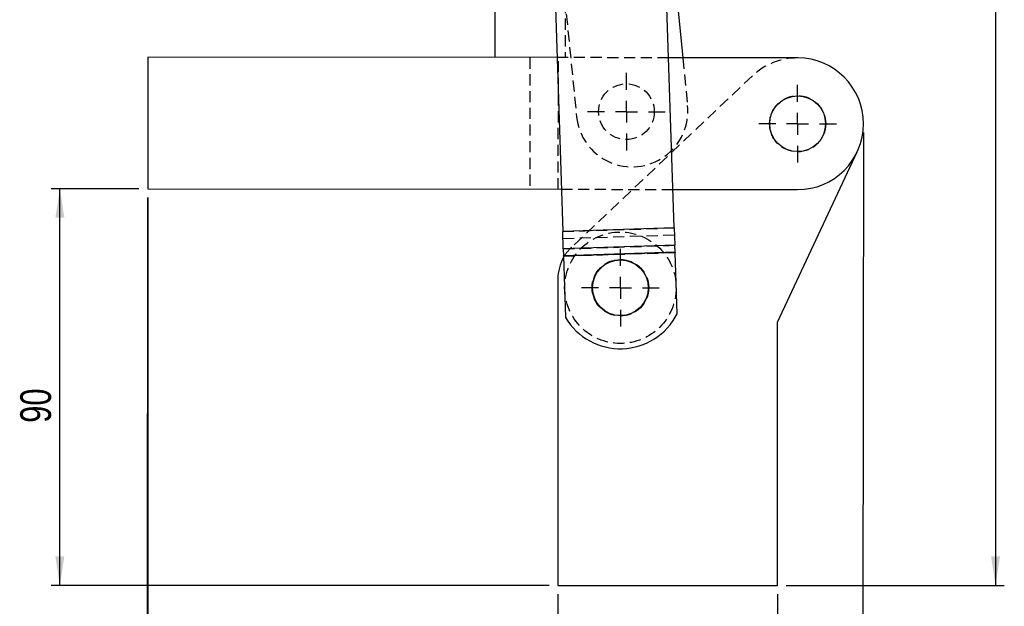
# Model space of a CAD drawing. Extents: x 91 to 777, y 54 to 603.
# Tile 15 of 35: x 143 to 367, y 219 to 353. Entities that reach past the tile are written whole.
import ezdxf

# ---------------------------------------------------------------- set-up
doc = ezdxf.new("R2010")
doc.units = 0
doc.header["$LTSCALE"] = 2
doc.linetypes.add('HIDDEN', pattern=[1.905, 1.27, -0.635])
doc.layers.get('0').update_dxf_attribs({"linetype": 'CONTINUOUS'})
doc.styles.add('SLDTEXTSTYLE0', font='TXT', dxfattribs={"width": 0.75})
doc.dimstyles.new('SLDDIMSTYLE0', dxfattribs={"dimtxt": 7, "dimasz": 6.604, "dimexe": 0, "dimexo": 0.0625, "dimgap": 1.75, "dimtad": 1, "dimdec": 0, "dimrnd": 1e-09, "dimzin": 12, "dimtxsty": 'SLDTEXTSTYLE0', "dimsah": 1, "dimcen": 0.09, "dimazin": 3, "dimtfac": 1, "dimtofl": 0, "dimtmove": 0, "dimatfit": 3, "dimtolj": 1, "dimtzin": 12})
doc.dimstyles.new('SLDDIMSTYLE1', dxfattribs={"dimtxt": 7, "dimasz": 6.604, "dimexe": 0, "dimexo": 0.0625, "dimgap": 1.75, "dimtad": 1, "dimdec": 3, "dimrnd": 1e-09, "dimzin": 12, "dimtxsty": 'SLDTEXTSTYLE0', "dimsah": 1, "dimcen": 0.09, "dimazin": 3, "dimtfac": 1, "dimtdec": 3, "dimtofl": 0, "dimtmove": 0, "dimatfit": 3, "dimtolj": 1, "dimtzin": 12})
doc.dimstyles.new('SLDDIMSTYLE2', dxfattribs={"dimtxt": 7, "dimasz": 6.604, "dimexe": 0, "dimexo": 0.0625, "dimgap": 1.75, "dimtad": 1, "dimdec": 0, "dimrnd": 1e-09, "dimzin": 12, "dimtxsty": 'SLDTEXTSTYLE0', "dimsah": 1, "dimcen": 0.09, "dimazin": 3, "dimtfac": 1, "dimtdec": 0, "dimtofl": 0, "dimtmove": 0, "dimatfit": 3, "dimtolj": 1, "dimtzin": 12})

# ---------------------------------------------------------------- blocks, each defined once
blk = doc.blocks.new('_D')
at = {"color": 179, "linetype": 'CONTINUOUS'}
for p, q in [((172.13, 312.19), (172.13, 201.78)), ((265.55, 221.78), (265.55, 201.78)), ((265.55, 203.78), (172.13, 203.78))]:
    blk.add_line(p, q, dxfattribs=at)
for points in [[(172.13, 203.78), (178.73, 202.76), (178.73, 204.8)], [(265.55, 203.78), (258.94, 204.8), (258.94, 202.76)]]:
    blk.add_solid(points, dxfattribs=at)
at = {"color": 179, "linetype": 'CONTINUOUS', "insert": (214.76, 212.8, 0.1), "char_height": 7, "attachment_point": 1, "style": 'SLDTEXTSTYLE0'}
blk.add_mtext('93', dxfattribs=at)
blk = doc.blocks.new('_D_1')
at = {"color": 179, "linetype": 'CONTINUOUS'}
for p, q in [((335.14, 326.96), (334.92, 165.64)), ((172.12, 312.19), (171.92, 165.87)), ((334.92, 167.64), (171.92, 167.87))]:
    blk.add_line(p, q, dxfattribs=at)
for points in [[(171.92, 167.87), (178.52, 166.85), (178.53, 168.88)], [(334.92, 167.64), (328.32, 168.67), (328.31, 166.64)]]:
    blk.add_solid(points, dxfattribs=at)
at = {"color": 179, "linetype": 'CONTINUOUS', "insert": (237.76, 176.8, 0.1), "char_height": 7, "attachment_point": 1, "rotation": 359.9193, "style": 'SLDTEXTSTYLE0'}
blk.add_mtext('163', dxfattribs=at)
blk = doc.blocks.new('_D_2')
at = {"color": 179, "linetype": 'CONTINUOUS'}
for p, q in [((170.13, 314.19), (150.13, 314.19)), ((152.13, 223.78), (152.13, 314.19)), ((263.55, 223.78), (150.13, 223.78))]:
    blk.add_line(p, q, dxfattribs=at)
for points in [[(152.13, 314.19), (151.11, 307.58), (153.14, 307.58)], [(152.13, 223.78), (153.14, 230.38), (151.11, 230.38)]]:
    blk.add_solid(points, dxfattribs=at)
at = {"color": 179, "linetype": 'CONTINUOUS', "insert": (143.1, 260.85, 0.1), "char_height": 7, "attachment_point": 1, "rotation": 90, "style": 'SLDTEXTSTYLE0'}
blk.add_mtext('90', dxfattribs=at)
blk = doc.blocks.new('_D_3')
at = {"color": 179, "linetype": 'CONTINUOUS'}
for p, q in [((265.55, 221.78), (265.55, 201.78)), ((315.55, 221.78), (315.55, 201.78)), ((265.55, 203.78), (315.55, 203.78))]:
    blk.add_line(p, q, dxfattribs=at)
for points in [[(265.55, 203.78), (272.15, 202.76), (272.15, 204.8)], [(315.55, 203.78), (308.94, 204.8), (308.94, 202.76)]]:
    blk.add_solid(points, dxfattribs=at)
at = {"color": 179, "linetype": 'CONTINUOUS', "insert": (280.84, 212.8, 0.1), "char_height": 7, "attachment_point": 1, "style": 'SLDTEXTSTYLE0'}
blk.add_mtext('50', dxfattribs=at)
blk = doc.blocks.new('_D_4')
at = {"color": 179, "linetype": 'CONTINUOUS'}
for p, q in [((263.02, 528.91), (367.21, 528.91)), ((365.21, 528.91), (365.21, 223.78)), ((317.55, 223.78), (367.21, 223.78))]:
    blk.add_line(p, q, dxfattribs=at)
for points in [[(365.21, 528.91), (364.2, 522.3), (366.23, 522.3)], [(365.21, 223.78), (366.23, 230.38), (364.2, 230.38)]]:
    blk.add_solid(points, dxfattribs=at)
at = {"color": 179, "linetype": 'CONTINUOUS', "insert": (356.19, 372.23, 0.1), "char_height": 7, "attachment_point": 1, "rotation": 90, "style": 'SLDTEXTSTYLE0'}
blk.add_mtext('305', dxfattribs=at)
blk = doc.blocks.new('SW_CENTERMARKSYMBOL_1')
at = {"color": 0, "linetype": 'CONTINUOUS'}
for p, q in [((0, 5), (0, 8.85)), ((0, 0), (0, 2.5)), ((-5, 0), (-8.85, 0)), ((0, 0), (-2.5, 0)), ((0, 0), (0, -2.5)), ((0, 0), (2.5, 0)), ((5, 0), (8.85, 0)), ((0, -5), (0, -8.85))]:
    blk.add_line(p, q, dxfattribs=at)
blk = doc.blocks.new('SW_CENTERMARKSYMBOL_2')
at = {"color": 0, "linetype": 'CONTINUOUS'}
for p, q in [((0, 5), (0, 8.85)), ((0, 0), (0, 2.5)), ((-5, 0), (-8.85, 0)), ((0, 0), (-2.5, 0)), ((0, 0), (0, -2.5)), ((0, 0), (2.5, 0)), ((5, 0), (8.85, 0)), ((0, -5), (0, -8.85))]:
    blk.add_line(p, q, dxfattribs=at)
blk = doc.blocks.new('SW_CENTERMARKSYMBOL_3')
at = {"color": 0, "linetype": 'CONTINUOUS'}
for p, q in [((0, 5), (0, 8.85)), ((0, 0), (0, 2.5)), ((-5, 0), (-8.85, 0)), ((0, 0), (-2.5, 0)), ((0, 0), (0, -2.5)), ((0, 0), (2.5, 0)), ((5, 0), (8.85, 0)), ((0, -5), (0, -8.85))]:
    blk.add_line(p, q, dxfattribs=at)

msp = doc.modelspace()

# ---------------------------------------------------------------- linework, layer by layer
at = {"color": 7, "linetype": 'CONTINUOUS'}
for p, q in [((264.253113, 377.387993), (266.649586, 304.464241)), ((292.035882, 305.298504), (289.639409, 378.222256)), ((291.211461, 371.737347), (293.989833, 344.016514)), ((251.185924, 356.776836), (251.16803, 344.076848)), ((172.168108, 344.188156), (172.125839, 314.188186)), ((265.348465, 344.056869), (172.168108, 344.188156)), ((320.167961, 343.97963), (290.763353, 344.02106)), ((315.546827, 283.779645), (333.731575, 322.61925)), ((172.125839, 314.188186), (266.334393, 314.05545)), ((291.749282, 314.019641), (320.125692, 313.979659)), ((292.035882, 305.298504), (266.649586, 304.464241)), ((292.035882, 305.298504), (292.167878, 301.281922)), ((266.781582, 300.447659), (266.649586, 304.464241)), ((292.167878, 301.281922), (266.781582, 300.447659)), ((292.219634, 299.706984), (292.167878, 301.281922)), ((266.781582, 300.447659), (266.833339, 298.872721)), ((292.219634, 299.706984), (266.833339, 298.872721)), ((266.834981, 298.822748), (266.833339, 298.872721)), ((292.221277, 299.657011), (266.834981, 298.822748)), ((266.834981, 298.822748), (267.295636, 284.8052)), ((292.219634, 299.706984), (292.221277, 299.657011)), ((292.681931, 285.639463), (292.221277, 299.657011)), ((265.546827, 293.60159), (265.546827, 223.779645)), ((315.546827, 223.779645), (315.546827, 283.779645)), ((265.546827, 223.779645), (315.546827, 223.779645))]:
    msp.add_line(p, q, dxfattribs=at)
at = {"color": 7, "linetype": 'HIDDEN'}
for p, q in [((265.938085, 369.204276), (269.807501, 330.597701)), ((267.185908, 356.754292), (267.168014, 344.054305)), ((259.168022, 344.065577), (259.125753, 314.065606)), ((290.763353, 344.02106), (265.348465, 344.056869)), ((265.625746, 314.056448), (265.668015, 344.056418)), ((293.989833, 344.016514), (295.080877, 333.130773)), ((309.828856, 339.867228), (268.668179, 300.859979)), ((266.334393, 314.05545), (291.749282, 314.019641)), ((266.649586, 304.464241), (292.035882, 305.298504)), ((266.651229, 304.414268), (292.037524, 305.248531)), ((266.702985, 302.83933), (292.089281, 303.673593)), ((266.781582, 300.447659), (292.167878, 301.281922)), ((266.833339, 298.872721), (292.219634, 299.706984)), ((266.834981, 298.822748), (292.221277, 299.657011))]:
    msp.add_line(p, q, dxfattribs=at)
for centre, radius in [((281.15067, 331.734592), 6.35), ((320.146827, 328.979645), 6.4), ((279.778576, 291.618879), 12.7), ((279.778576, 291.618879), 6.45)]:
    msp.add_circle(centre, radius, dxfattribs=at)
at = {"color": 7, "linetype": 'CONTINUOUS'}
for centre, radius in [((320.146827, 328.979645), 6.35), ((279.778576, 291.618879), 6.4), ((279.778576, 291.618879), 6.35)]:
    msp.add_circle(centre, radius, dxfattribs=at)
at = {"color": 7, "linetype": 'HIDDEN'}
for centre, radius, start, end in [((320.146827, 328.979645), 15, 89.91927223, 133.46132163), ((282.444189, 331.864237), 12.7, 185.72346251, 5.72346251), ((275.546827, 293.60159), 10, 133.46132163, 150.48384942)]:
    msp.add_arc(centre, radius, start, end, dxfattribs=at)
at = {"color": 7, "linetype": 'CONTINUOUS'}
for centre, radius, start, end in [((320.146827, 328.979645), 15, 269.91927223, 89.91927223), ((275.546827, 293.60159), 10, 150.48384942, 180), ((279.758781, 292.221221), 14.502667, 210.75417003, 333.01026553)]:
    msp.add_arc(centre, radius, start, end, dxfattribs=at)

# ---------------------------------------------------------------- block references
at = {"color": 179, "linetype": 'CONTINUOUS'}
for name, p in [('SW_CENTERMARKSYMBOL_3', (281.15067, 331.734592)), ('SW_CENTERMARKSYMBOL_1', (320.146827, 328.979645)), ('SW_CENTERMARKSYMBOL_2', (279.778576, 291.618879))]:
    msp.add_blockref(name, p, dxfattribs=at)

# ---------------------------------------------------------------- dimensions: what is measured, and where the dimension line sits
for base, p1, p2, angle, dimstyle, picture, middle in [((365.212184, 223.779645), (261.019649, 528.907615), (315.546827, 223.779645), 90, 'SLDDIMSTYLE2', '_D_4', (365.212184, 382.836926)), ((171.919687, 167.873453), (335.146812, 328.95851), (172.125839, 314.188186), 359.91927223, 'SLDDIMSTYLE1', '_D_1', (248.346359, 167.76577)), ((152.125096, 314.188186), (265.546827, 223.779645), (172.125839, 314.188186), 90, 'SLDDIMSTYLE0', '_D_2', (152.125096, 268.864046))]:
    dim = msp.add_linear_dim(base=base, p1=p1, p2=p2, angle=angle, dimstyle=dimstyle, dxfattribs=at)
    dim.commit()
    dim.dimension.update_dxf_attribs({"geometry": picture, "text_midpoint": middle, "dimtype": 160})
for base, p2, dimstyle, picture, middle in [((172.125839, 203.779645), (172.125839, 314.188186), 'SLDDIMSTYLE0', '_D', (222.779122, 203.779645)), ((315.546827, 203.779645), (315.546827, 223.779645), 'SLDDIMSTYLE1', '_D_3', (288.85251, 203.779645))]:
    dim = msp.add_linear_dim(base=base, p1=(265.546827, 223.779645), p2=p2, dimstyle=dimstyle, dxfattribs=at)
    dim.commit()
    dim.dimension.update_dxf_attribs({"geometry": picture, "text_midpoint": middle, "dimtype": 160})

doc.saveas('drawing.dxf')
